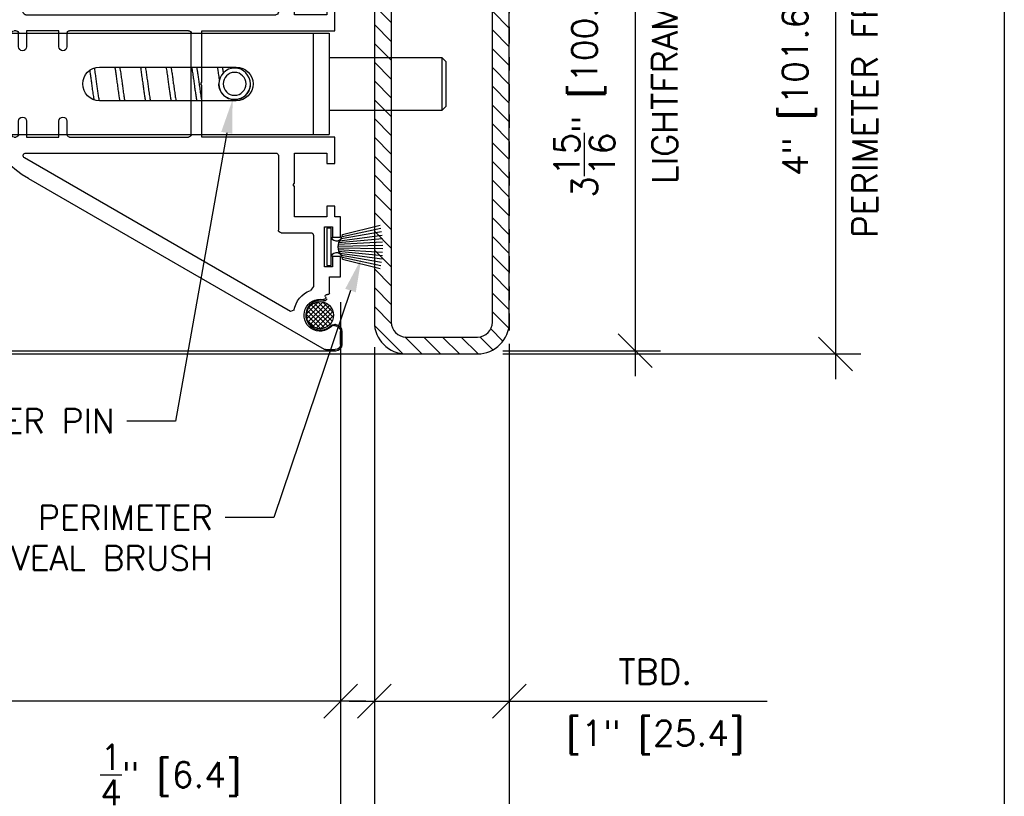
# Model space of a CAD drawing. Header units: inches. Extents: x 0 to 70.2, y -46 to 53.5.
# Tile 20 of 33: x 62.9 to 70.2, y 4.6 to 10.4. Entities that reach past the tile are written whole.
import ezdxf
from ezdxf import colors
from ezdxf.entities.mleader import LeaderData, LeaderLine
from ezdxf.math import Vec2, Vec3

# ---------------------------------------------------------------- set-up
doc = ezdxf.new("R2010")
doc.units = ezdxf.units.IN
doc.header["$MEASUREMENT"] = 0
doc.linetypes.add('CENTER', pattern=[2, 1.25, -0.25, 0.25, -0.25])
for name, color, linetype in [('1-ARCH', 1, 'Continuous'), ('1-DIM', 4, 'Continuous'), ('1-MOUNT', 155, 'Continuous'), ('1-PANEL EDGE', 2, 'Continuous'), ('1-REF', 4, 'Continuous'), ('1-TEXT', 2, 'Continuous')]:
    doc.layers.add(name, color=color, linetype=linetype)
doc.layers.add('1-VIEWPORT', color=3, linetype='Continuous', plot=False)
doc.styles.add('TEXT', font='romans.shx')
doc.dimstyles.new('DIM 6-12', dxfattribs={"dimscale": 2, "dimtxt": 0.09375, "dimasz": 0.125, "dimexe": 0.09375, "dimexo": 0.09375, "dimgap": 0.0625, "dimtad": 1, "dimdec": 5, "dimzin": 3, "dimdsep": 46, "dimlunit": 5, "dimtxsty": 'TEXT', "dimblk": 'OBLIQUE', "dimcen": 0.09375, "dimdle": 0.09375, "dimclrd": 256, "dimclre": 4, "dimclrt": 2, "dimadec": 0, "dimazin": 0, "dimtfac": 1, "dimtdec": 5, "dimtmove": 0, "dimatfit": 3, "dimfxl": 0, "dimtolj": 1, "dimtzin": 0, "dimlwd": -1, "dimlwe": -1, "dimarcsym": 0})
pattern_1 = [(45, (3041.30126, -1573.533156), (-0.01767766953, 0.01767766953), []), (135, (3041.30126, -1573.533156), (-0.01767766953, -0.01767766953), [])]

# ---------------------------------------------------------------- blocks, each defined once
blk = doc.blocks.new('Rahmenprofil')
at = {"layer": '1-MOUNT'}
for p, q in [((-0.1, 60), (1.77, 60)), ((2.02, 59.93), (57.66, 27.81)), ((-1.1, 56.57), (-1.1, 59)), ((-0.08, 55.5), (-0.45, 55.63)), ((0.52, 55.56), (0.07, 55.48)), ((7.68, 52.6), (8.32, 52.83)), ((8.32, 52.83), (58.37, 23.93)), ((1.94, 50.53), (2.13, 50.56)), ((1, 46.29), (1, 49.35)), ((4, 48.14), (4.58, 48.85)), ((4, 38.5), (4, 48.14)), ((-1.1, 42.45), (-1.1, 46.29)), ((-1.1, 46.29), (1, 46.29)), ((1.9, 44.4), (0.4, 44.4)), ((0.4, 44.4), (0.4, 42.45)), ((1.9, 36.9), (1.9, 44.4)), ((0.4, 42.45), (-1.1, 42.45)), ((-1.1, 35), (-1.1, 38.85)), ((-1.1, 38.85), (0.4, 38.85)), ((0.4, 38.85), (0.4, 36.9)), ((10.1, 38), (4.5, 38)), ((10.6, 23.5), (10.6, 37.5)), ((0.4, 36.9), (1.9, 36.9)), ((0, 35), (-1.1, 35)), ((0, 33), (0, 35)), ((7.6, 35), (1.5, 35)), ((1.5, 35), (1.5, 33)), ((7.6, 29.3), (7.6, 35)), ((1.5, 33), (0, 33)), ((7.8, 29), (7.6, 29.3)), ((7.6, 28.7), (7.8, 29)), ((7.6, 23), (7.6, 28.7)), ((0, 20), (0, 25)), ((0, 25), (1.5, 25)), ((1.5, 25), (1.5, 23)), ((1.5, 23), (7.6, 23)), ((58.12, 23), (11.1, 23)), ((25, 20), (0, 20)), ((25, 10.3), (25, 20)), ((27, 0.5), (27, 19.5)), ((27.5, 20), (49.9, 20)), ((50.4, 19.5), (50.4, 17)), ((51.9, 17), (51.9, 20)), ((51.9, 20), (58, 20)), ((58, 20), (58, 17)), ((59.5, 17), (59.5, 19.5)), ((60, 20), (60.33, 20)), ((25.2, 10), (25, 10.3)), ((25, 9.7), (25.2, 10)), ((25, 0), (25, 9.7)), ((50.4, 3), (50.4, 0.5)), ((51.9, 0), (51.9, 3)), ((58, 3), (58, 0)), ((59.5, 0.5), (59.5, 3)), ((0, -5), (0, 0)), ((0, 0), (25, 0)), ((49.9, 0), (27.5, 0)), ((58, 0), (51.9, 0)), ((60.33, 0), (60, 0)), ((7.6, -3), (1.5, -3)), ((1.5, -3), (1.5, -5)), ((7.6, -8.7), (7.6, -3)), ((10.6, -3.5), (10.6, -17.5)), ((58.12, -3), (11.1, -3)), ((1.5, -5), (0, -5)), ((8.32, -32.83), (58.37, -3.93)), ((57.66, -7.81), (2.02, -39.93)), ((7.8, -9), (7.6, -8.7)), ((7.6, -9.3), (7.8, -9)), ((7.6, -15), (7.6, -9.3)), ((0, -15), (0, -13)), ((0, -13), (1.5, -13)), ((1.5, -13), (1.5, -15)), ((-1.1, -18.85), (-1.1, -15)), ((-1.1, -15), (0, -15)), ((1.5, -15), (7.6, -15)), ((1.9, -16.9), (0.4, -16.9)), ((0.4, -16.9), (0.4, -18.85)), ((1.9, -24.4), (1.9, -16.9)), ((4, -18.5), (4, -28.14)), ((10.1, -18), (4.5, -18)), ((0.4, -18.85), (-1.1, -18.85)), ((-1.1, -26.29), (-1.1, -22.45)), ((-1.1, -22.45), (0.4, -22.45)), ((0.4, -22.45), (0.4, -24.4)), ((0.4, -24.4), (1.9, -24.4)), ((1, -26.29), (-1.1, -26.29)), ((1, -29.35), (1, -26.29)), ((4, -28.14), (4.58, -28.85)), ((2.13, -30.56), (1.94, -30.53)), ((7.68, -32.6), (8.32, -32.83)), ((-1.1, -39), (-1.1, -36.57)), ((-0.45, -35.63), (-0.08, -35.5)), ((0.07, -35.48), (0.52, -35.56)), ((1.77, -40), (-0.1, -40))]:
    blk.add_line(p, q, dxfattribs=at)
for centre, radius, start, end in [((-0.1, 59), 1, 90, 180), ((1.77, 59.5), 0.5, 60, 90), ((-0.1, 56.57), 1, 180, 249.6578), ((0.49, 55.76), 0.2, 279.6578, 315.3169), ((2.76, 53.51), 3, 259.2937, 135.3169), ((0.02, 55.78), 0.3, 249.6578, 279.6578), ((2.76, 53.51), 5, 291.3304, 349.5634), ((1.48, 49.92), 0.3, 252.1882, 31.625), ((1.99, 50.23), 0.3, 99.6578, 211.625), ((2.17, 50.36), 0.2, 79.2937, 99.6578), ((1.3, 49.35), 0.3, 72.1882, 180), ((4.5, 38.5), 0.5, 180, 270), ((10.1, 37.5), 0.5, 0, 90), ((47.37, 10), 20.56, 300, 60), ((11.1, 23.5), 0.5, 180, 270), ((58.12, 23.5), 0.5, 270, 60), ((27.5, 19.5), 0.5, 90, 180), ((49.9, 19.5), 0.5, 0, 90), ((60, 19.5), 0.5, 90, 180), ((60.33, 19.5), 0.5, 36.2539, 90), ((47.37, 10), 16.56, 323.7461, 36.2539), ((51.15, 17), 0.75, 180, 0), ((58.75, 17), 0.75, 180, 0), ((51.15, 3), 0.75, 0, 180), ((58.75, 3), 0.75, 0, 180), ((27.5, 0.5), 0.5, 180, 270), ((49.9, 0.5), 0.5, 270, 0), ((60, 0.5), 0.5, 180, 270), ((60.33, 0.5), 0.5, 270, 323.7461), ((11.1, -3.5), 0.5, 90, 180), ((58.12, -3.5), 0.5, 300, 90), ((4.5, -18.5), 0.5, 90, 180), ((10.1, -17.5), 0.5, 270, 0), ((1.3, -29.35), 0.3, 180, 287.8118), ((1.48, -29.92), 0.3, 328.375, 107.8118), ((2.76, -33.51), 5, 10.4366, 68.6696), ((2.76, -33.51), 3, 224.6831, 100.7063), ((1.99, -30.23), 0.3, 148.375, 260.3422), ((2.17, -30.36), 0.2, 260.3422, 280.7063), ((-0.1, -36.57), 1, 110.3422, 180), ((0.02, -35.78), 0.3, 80.3422, 110.3422), ((0.49, -35.76), 0.2, 44.6831, 80.3422), ((-0.1, -39), 1, 180, 270), ((1.77, -39.5), 0.5, 270, 300)]:
    blk.add_arc(centre, radius, start, end, dxfattribs=at)
blk = doc.blocks.new('Bürstendichtung')
at = {"layer": '1-MOUNT'}
for p, q in [((7387.29, -19153.63), (7394.9, -19152.32)), ((7387.49, -19153.23), (7394.78, -19151.69)), ((7387.53, -19152.85), (7394.63, -19151.07)), ((7386.72, -19154.7), (7395.11, -19154.23)), ((7386.82, -19154.37), (7395.07, -19153.59)), ((7386.99, -19154.02), (7394.99, -19152.95)), ((7386.68, -19155.02), (7395.14, -19154.87)), ((7386.68, -19155.34), (7395.14, -19155.51)), ((7386.73, -19155.66), (7395.11, -19156.15)), ((7386.73, -19155.66), (7395.11, -19156.15)), ((7386.83, -19155.99), (7395.06, -19156.79)), ((7387.01, -19156.34), (7394.99, -19157.42)), ((7387.31, -19156.73), (7394.89, -19158.05)), ((7387.5, -19157.13), (7394.77, -19158.68)), ((7387.53, -19157.48), (7394.63, -19159.27))]:
    blk.add_line(p, q, dxfattribs=at)
blk.add_lwpolyline([(7384.63, -19158.67), (7385.43, -19158.67), (7385.43, -19151.67), (7384.63, -19151.67), (7384.63, -19158.67)], dxfattribs=at)
for centre, radius, start, end in [((7386.43, -19152.95), 1.1, 203.9163, 4.8512), ((7388.9, -19155.17), 2.22, 136.126, 223.874), ((7386.43, -19157.39), 1.1, 355.1488, 156.0837)]:
    blk.add_arc(centre, radius, start, end, dxfattribs=at)
blk = doc.blocks.new('LF_SpringBolt3')
at = {"layer": '1-MOUNT'}
for p, q in [((-23.94, 9.52), (-23.94, -9.52)), ((-20.97, 9.52), (-23.94, 9.52)), ((-20.97, 9.52), (-20.97, -9.52)), ((60.58, 9.52), (-20.97, 9.52)), ((60.58, 9.52), (63.21, 9.52)), ((60.58, 9.52), (60.58, -9.52)), ((63.21, -9.52), (63.21, 9.52)), ((63.21, 9.52), (66.18, 9.52)), ((66.18, -9.52), (66.18, 9.52)), ((66.18, 9.52), (66.74, 9.52)), ((66.74, 9.52), (88.42, 9.52)), ((66.74, 4.98), (66.74, 9.52)), ((88.42, -9.52), (88.42, 9.52)), ((49.1, 4.91), (49.1, 5.75)), ((49.1, 5.75), (50.74, 5.75)), ((49.1, 5.75), (50.95, 5.54)), ((50.74, 7.39), (51.57, 7.39)), ((50.74, 5.75), (50.74, 7.39)), ((50.74, 7.39), (50.95, 5.54)), ((50.95, 5.54), (50.74, 5.75)), ((51.57, 7.39), (51.37, 5.54)), ((51.57, 5.75), (51.37, 5.54)), ((53.21, 5.75), (51.37, 5.54)), ((51.57, 7.39), (51.57, 5.75)), ((51.57, 5.75), (53.21, 5.75)), ((53.21, 5.75), (53.21, 4.91)), ((-45.14, 4.98), (-45.95, 4.17)), ((-45.95, -4.17), (-45.95, 4.17)), ((-23.94, 4.98), (-45.14, 4.98)), ((-45.14, 4.98), (-45.14, -4.98)), ((49.1, 4.91), (50.95, 5.12)), ((50.74, 4.91), (49.1, 4.91)), ((50.74, 4.91), (50.95, 5.12)), ((50.74, 3.28), (50.95, 5.12)), ((50.74, 3.28), (50.74, 4.91)), ((50.95, 5.54), (51.37, 5.54)), ((50.95, 5.12), (50.95, 5.54)), ((51.37, 5.12), (50.95, 5.12)), ((51.37, 5.54), (51.37, 5.12)), ((53.21, 4.91), (51.37, 5.12)), ((51.37, 5.12), (51.57, 4.91)), ((51.57, 3.28), (51.37, 5.12)), ((51.57, 4.91), (51.57, 3.28)), ((53.21, 4.91), (51.57, 4.91)), ((74.4, 4.98), (66.18, 4.98)), ((75.21, 4.17), (74.4, 4.98)), ((74.4, -4.98), (74.4, 4.98)), ((75.21, 4.17), (75.21, -4.17)), ((19.27, 3.16), (-6.46, 3.16)), ((51.57, 3.28), (50.74, 3.28)), ((-9.11, 0.01), (-9.11, 0)), ((-3.18, 0), (-3.18, 0.01)), ((-6.46, -3.16), (19.27, -3.16)), ((50.74, -3.28), (51.57, -3.28)), ((50.74, -4.91), (50.74, -3.28)), ((50.74, -3.28), (50.95, -5.12)), ((51.57, -3.28), (51.37, -5.12)), ((51.57, -3.28), (51.57, -4.91)), ((-45.95, -4.17), (-45.14, -4.98)), ((-45.14, -4.98), (-23.94, -4.98)), ((49.1, -5.75), (49.1, -4.91)), ((49.1, -4.91), (50.74, -4.91)), ((49.1, -4.91), (50.95, -5.12)), ((49.1, -5.75), (50.95, -5.54)), ((50.95, -5.12), (50.74, -4.91)), ((50.74, -7.39), (50.95, -5.54)), ((50.74, -5.75), (50.95, -5.54)), ((50.95, -5.12), (51.37, -5.12)), ((50.95, -5.54), (50.95, -5.12)), ((51.37, -5.54), (50.95, -5.54)), ((51.57, -4.91), (51.37, -5.12)), ((53.21, -4.91), (51.37, -5.12)), ((51.37, -5.12), (51.37, -5.54)), ((51.57, -7.39), (51.37, -5.54)), ((51.37, -5.54), (51.57, -5.75)), ((53.21, -5.75), (51.37, -5.54)), ((51.57, -4.91), (53.21, -4.91)), ((53.21, -4.91), (53.21, -5.75)), ((66.18, -4.98), (74.4, -4.98)), ((66.74, -9.52), (66.74, -4.98)), ((74.4, -4.98), (75.21, -4.17)), ((50.74, -5.75), (49.1, -5.75)), ((50.74, -7.39), (50.74, -5.75)), ((51.57, -7.39), (50.74, -7.39)), ((51.57, -5.75), (51.57, -7.39)), ((53.21, -5.75), (51.57, -5.75)), ((-20.97, -9.52), (-23.94, -9.52)), ((60.58, -9.52), (-20.97, -9.52)), ((60.58, -9.52), (63.21, -9.52)), ((63.21, -9.52), (66.18, -9.52)), ((66.18, -9.52), (66.74, -9.52)), ((66.74, -9.52), (88.42, -9.52))]:
    blk.add_line(p, q, dxfattribs=at)
for centre, radius in [((51.16, 5.33), 3.12), ((51.16, 5.33), 3.02), ((-6.15, 0.01), 2.97), ((-6.15, 0.01), 2.15), ((51.16, -5.33), 3.12), ((51.16, -5.33), 3.02)]:
    blk.add_circle(centre, radius, dxfattribs=at)
for centre, radius, start, end in [((-6.46, 0), 3.16, 90, 270), ((19.27, 0), 3.16, 270, 90), ((77.2, 0), 3.52, 270, 124.5162), ((77.2, 0), 2.13, 270, 159.6745), ((77.2, 0), 2.13, 200.3255, 270), ((77.2, 0), 3.52, 235.4838, 270)]:
    blk.add_arc(centre, radius, start, end, dxfattribs=at)
for points, knots in [([(-3.84, 3.16), (-3.88, 2.93), (-3.93, 2.57), (-3.99, 2.17), (-4.01, 2.03)], [0, 0, 0, 0, 0.6378752, 1, 1, 1, 1]), ([(-3.32, 0.81), (-3.29, 1.01), (-3.21, 1.58), (-3.09, 2.37), (-3.01, 2.91), (-2.97, 3.13)], [0, 0, 0, 0, 0.241534, 0.691453, 1, 1, 1, 1]), ([(0.98, 3.16), (0.95, 2.92), (0.87, 2.44), (0.75, 1.63), (0.63, 0.73), (0.49, -0.27), (0.34, -1.33), (0.19, -2.31), (0.1, -2.92), (0.05, -3.16), (0.05, -3.16)], [0, 0, 0, 0, 0.120837, 0.24625, 0.377183, 0.523505, 0.688433, 0.855096, 0.997092, 1, 1, 1, 1]), ([(0.93, -3.16), (0.97, -2.88), (1.07, -2.32), (1.2, -1.41), (1.33, -0.5), (1.45, 0.42), (1.59, 1.39), (1.73, 2.35), (1.82, 2.91), (1.86, 3.16)], [0, 0, 0, 0, 0.150741, 0.2964635, 0.4316106, 0.5604669, 0.7055656, 0.8682566, 1, 1, 1, 1]), ([(5.81, 3.16), (5.78, 2.97), (5.71, 2.52), (5.59, 1.73), (5.47, 0.83), (5.34, -0.11), (5.19, -1.13), (5.04, -2.15), (4.94, -2.84), (4.88, -3.13), (4.88, -3.16)], [0, 0, 0, 0, 0.097133, 0.2369338, 0.3666821, 0.5007488, 0.6530897, 0.8220158, 0.9828218, 1, 1, 1, 1]), ([(5.75, -3.16), (5.77, -3.08), (5.82, -2.76), (5.92, -2.13), (6.04, -1.3), (6.17, -0.41), (6.3, 0.55), (6.44, 1.58), (6.58, 2.49), (6.66, 2.99), (6.69, 3.16)], [0, 0, 0, 0, 0.046997, 0.181494, 0.312591, 0.44025, 0.578891, 0.735808, 0.906679, 1, 1, 1, 1]), ([(10.64, 3.16), (10.62, 3.06), (10.56, 2.66), (10.44, 1.87), (10.3, 0.87), (10.16, -0.14), (10.01, -1.2), (9.86, -2.25), (9.75, -2.87), (9.7, -3.16)], [0, 0, 0, 0, 0.0532998, 0.2154366, 0.365836, 0.5051875, 0.6614234, 0.8394436, 1, 1, 1, 1]), ([(10.58, -3.16), (10.59, -3.08), (10.65, -2.77), (10.74, -2.15), (10.87, -1.29), (11.01, -0.32), (11.15, 0.75), (11.31, 1.83), (11.43, 2.65), (11.49, 3.05), (11.51, 3.16)], [0, 0, 0, 0, 0.0480838, 0.1736446, 0.3081735, 0.4535158, 0.6104099, 0.7815459, 0.9413027, 1, 1, 1, 1]), ([(15.47, 3.16), (15.45, 3.06), (15.37, 2.62), (15.25, 1.77), (15.1, 0.72), (14.97, -0.29), (14.82, -1.3), (14.68, -2.29), (14.58, -2.88), (14.53, -3.16)], [0, 0, 0, 0, 0.056397, 0.233949, 0.390134, 0.529663, 0.680422, 0.843136, 1, 1, 1, 1]), ([(15.4, -3.16), (15.44, -2.97), (15.52, -2.48), (15.65, -1.57), (15.81, -0.49), (15.95, 0.58), (16.09, 1.56), (16.22, 2.42), (16.3, 2.92), (16.34, 3.16)], [0, 0, 0, 0, 0.106215, 0.264768, 0.437063, 0.595219, 0.741555, 0.877063, 1, 1, 1, 1]), ([(20.26, 2.97), (20.24, 2.86), (20.17, 2.43), (20.05, 1.61), (19.91, 0.6), (19.79, -0.34), (19.66, -1.24), (19.52, -2.12), (19.42, -2.79), (19.37, -3.09), (19.36, -3.15)], [0, 0, 0, 0, 0.057718, 0.232397, 0.388826, 0.526345, 0.661832, 0.807932, 0.963476, 1, 1, 1, 1]), ([(20.26, -2.98), (20.29, -2.78), (20.38, -2.26), (20.52, -1.33), (20.67, -0.28), (20.8, 0.69), (20.92, 1.57), (21.01, 2.2), (21.06, 2.52), (21.07, 2.59)], [0, 0, 0, 0, 0.122851, 0.320395, 0.502939, 0.664, 0.811265, 0.962056, 1, 1, 1, 1]), ([(-9.11, 0), (-9.11, -0.07), (-9.11, -0.22), (-9.08, -0.45), (-9.04, -0.67), (-8.96, -0.96), (-8.82, -1.31), (-8.59, -1.7), (-8.3, -2.05), (-8.01, -2.32), (-7.74, -2.51), (-7.51, -2.64), (-7.27, -2.75), (-6.97, -2.85), (-6.61, -2.94), (-6.2, -2.97), (-5.78, -2.95), (-5.38, -2.87), (-4.99, -2.74), (-4.61, -2.55), (-4.25, -2.3), (-3.97, -2.02), (-3.76, -1.77), (-3.62, -1.55), (-3.49, -1.32), (-3.38, -1.07), (-3.3, -0.83), (-3.24, -0.58), (-3.2, -0.33), (-3.18, -0.13), (-3.19, -0.02), (-3.19, 0)], [0, 0, 0, 0, 0.023421, 0.047024, 0.071189, 0.09554, 0.14249, 0.190629, 0.241214, 0.292972, 0.321092, 0.349414, 0.378424, 0.407702, 0.450714, 0.494929, 0.537966, 0.582295, 0.625059, 0.668737, 0.718873, 0.770138, 0.798363, 0.826795, 0.855925, 0.885321, 0.911617, 0.938141, 0.965431, 0.993005, 1, 1, 1, 1])]:
    blk.add_open_spline(points, degree=3, knots=knots, dxfattribs=at)
blk = doc.blocks.new('_Oblique')
at = {"color": 0, "linetype": 'ByBlock', "lineweight": -2}
blk.add_line((-0.5, -0.5), (0.5, 0.5), dxfattribs=at)
blk = doc.blocks.new('*D68')
at = {"layer": '1-DIM', "transparency": 16777216}
blk.add_line((67.5079, 12.0818), (67.5079, 7.7541), dxfattribs=at)
at = {"layer": '1-DIM', "color": 4, "transparency": 16777216}
for p, q in [((66.5269, 11.8943), (67.6954, 11.8943)), ((66.5269, 7.9416), (67.6954, 7.9416))]:
    blk.add_line(p, q, dxfattribs=at)
at = {"layer": 'Defpoints', "color": 0, "transparency": 16777216}
for p in [(66.3394, 11.8943), (66.3394, 7.9416), (67.5079, 7.9416)]:
    blk.add_point(p, dxfattribs=at)
at = {"layer": '1-DIM', "transparency": 16777216, "xscale": 0.25, "yscale": 0.25, "zscale": 0.25}
for p, rotation in [((67.5079, 11.8943), 90), ((67.5079, 7.9416), 270)]:
    blk.add_blockref('_Oblique', p, dxfattribs=dict(at, rotation=rotation))
at = {"layer": '1-DIM', "color": 2, "transparency": 16777216, "char_height": 0.1875, "attachment_point": 5, "rotation": 90, "style": 'TEXT', "bg_fill": 3, "box_fill_scale": 1.25, "bg_fill_color": 256, "bg_fill_true_color": 13158600, "bg_fill_transparency": 0}
for s, insert in [('\\A1;3{\\H1.000000x;\\S15/16;}" [100.4]', (67.1329, 9.918)), ('\\A1;LIGHTFRAME', (67.7267, 9.918))]:
    blk.add_mtext(s, dxfattribs=dict(at, insert=insert))
blk = doc.blocks.new('*D69')
at = {"layer": '1-DIM', "transparency": 16777216}
blk.add_line((68.9921, 12.1055), (68.9921, 7.7305), dxfattribs=at)
at = {"layer": '1-DIM', "color": 4, "transparency": 16777216}
for p, q in [((66.5269, 11.918), (69.1796, 11.918)), ((66.5269, 7.918), (69.1796, 7.918))]:
    blk.add_line(p, q, dxfattribs=at)
at = {"layer": 'Defpoints', "color": 0, "transparency": 16777216}
for p in [(66.3394, 11.918), (66.3394, 7.918), (68.9921, 7.918)]:
    blk.add_point(p, dxfattribs=at)
at = {"layer": '1-DIM', "transparency": 16777216, "xscale": 0.25, "yscale": 0.25, "zscale": 0.25}
for p, rotation in [((68.9921, 11.918), 90), ((68.9921, 7.918), 270)]:
    blk.add_blockref('_Oblique', p, dxfattribs=dict(at, rotation=rotation))
at = {"layer": '1-DIM', "color": 2, "transparency": 16777216, "char_height": 0.1875, "attachment_point": 5, "rotation": 90, "style": 'TEXT', "bg_fill": 3, "box_fill_scale": 1.25, "bg_fill_color": 256, "bg_fill_true_color": 13158600, "bg_fill_transparency": 0}
for s, insert in [('\\A1;PERIMETER FRAME', (69.2108, 9.918)), ('\\A1;4" [101.6]', (68.7242, 9.918))]:
    blk.add_mtext(s, dxfattribs=dict(at, insert=insert))
blk = doc.blocks.new('*D70')
at = {"layer": '1-DIM', "color": 4, "transparency": 16777216}
for p, q in [((65.5756, 7.9667), (65.5756, 5.1579)), ((66.5756, 7.9667), (66.5756, 5.1579))]:
    blk.add_line(p, q, dxfattribs=at)
at = {"layer": '1-DIM', "transparency": 16777216}
for p, q in [((65.3881, 5.3454), (66.5756, 5.3454)), ((66.5756, 5.3454), (68.4863, 5.3454))]:
    blk.add_line(p, q, dxfattribs=at)
at = {"layer": 'Defpoints', "color": 0, "transparency": 16777216}
for p in [(65.5756, 8.1542), (66.5756, 8.1542), (66.5756, 5.3454)]:
    blk.add_point(p, dxfattribs=at)
at = {"layer": '1-DIM', "transparency": 16777216, "xscale": 0.25, "yscale": 0.25, "zscale": 0.25, "rotation": 180}
blk.add_blockref('_Oblique', (65.5756, 5.3454), dxfattribs=at)
at = {"layer": '1-DIM', "transparency": 16777216, "xscale": 0.25, "yscale": 0.25, "zscale": 0.25}
blk.add_blockref('_Oblique', (66.5756, 5.3454), dxfattribs=at)
at = {"layer": '1-DIM', "color": 2, "transparency": 16777216, "char_height": 0.1875, "attachment_point": 5, "style": 'TEXT', "bg_fill": 3, "box_fill_scale": 1.25, "bg_fill_color": 256, "bg_fill_true_color": 13158600, "bg_fill_transparency": 0}
for s, insert in [('\\A1;TBD.', (67.6559, 5.5642)), ('\\A1;[1" [25.4]', (67.6559, 5.0776))]:
    blk.add_mtext(s, dxfattribs=dict(at, insert=insert))
blk = doc.blocks.new('*D71')
at = {"layer": '1-DIM', "color": 4, "transparency": 16777216}
for p, q in [((65.3256, 8.3015), (65.3256, 4.2382)), ((65.5756, 7.9667), (65.5756, 4.2382))]:
    blk.add_line(p, q, dxfattribs=at)
at = {"layer": '1-DIM', "transparency": 16777216}
for p, q in [((65.3256, 4.4257), (63.3792, 4.4257)), ((65.5756, 4.4257), (65.3256, 4.4257)), ((65.5756, 4.4257), (65.8256, 4.4257))]:
    blk.add_line(p, q, dxfattribs=at)
at = {"layer": 'Defpoints', "color": 0, "transparency": 16777216}
for p in [(65.3256, 8.489), (65.5756, 8.1542), (65.3256, 4.4257)]:
    blk.add_point(p, dxfattribs=at)
at = {"layer": '1-DIM', "transparency": 16777216, "xscale": 0.25, "yscale": 0.25, "zscale": 0.25}
blk.add_blockref('_Oblique', (65.3256, 4.4257), dxfattribs=at)
at = {"layer": '1-DIM', "transparency": 16777216, "xscale": 0.25, "yscale": 0.25, "zscale": 0.25, "rotation": 180}
blk.add_blockref('_Oblique', (65.5756, 4.4257), dxfattribs=at)
at = {"layer": '1-DIM', "color": 2, "transparency": 16777216, "insert": (64.0667, 4.8007), "char_height": 0.1875, "attachment_point": 5, "style": 'TEXT', "bg_fill": 3, "box_fill_scale": 1.25, "bg_fill_color": 256, "bg_fill_true_color": 13158600, "bg_fill_transparency": 0}
blk.add_mtext('\\A1;{\\H1.000000x;\\S1/4;}" [6.4]', dxfattribs=at)
blk = doc.blocks.new('*D72')
at = {"layer": '1-DIM', "color": 4, "transparency": 16777216}
blk.add_line((65.3256, 8.3015), (65.3256, 5.1579), dxfattribs=at)
at = {"layer": '1-DIM', "transparency": 16777216}
blk.add_line((65.5131, 5.3454), (54.9421, 5.3454), dxfattribs=at)
blk.add_solid([(54.9421, 5.3871), (54.9421, 5.3037), (54.6921, 5.3454)], dxfattribs=at)
at = {"layer": 'Defpoints', "color": 0, "transparency": 16777216}
for p in [(65.3256, 8.489), (54.6921, 5.3454), (54.6921, 5.3454)]:
    blk.add_point(p, dxfattribs=at)
at = {"layer": '1-DIM', "transparency": 16777216, "xscale": 0.25, "yscale": 0.25, "zscale": 0.25}
blk.add_blockref('_Oblique', (65.3256, 5.3454), dxfattribs=at)
at = {"layer": '1-DIM', "color": 2, "transparency": 16777216, "insert": (60.1338, 5.5642), "char_height": 0.1875, "attachment_point": 5, "style": 'TEXT', "bg_fill": 3, "box_fill_scale": 1.25, "bg_fill_color": 256, "bg_fill_true_color": 13158600, "bg_fill_transparency": 0}
blk.add_mtext('\\A1;LIGHTFRAME HEIGHT', dxfattribs=at)
blk = doc.blocks.new('*D73')
at = {"layer": '1-DIM', "color": 4, "transparency": 16777216}
blk.add_line((65.5756, 7.9667), (65.5756, 3.8292), dxfattribs=at)
at = {"layer": '1-DIM', "transparency": 16777216}
blk.add_line((65.7631, 4.0167), (54.9421, 4.0167), dxfattribs=at)
blk.add_solid([(54.9421, 4.0584), (54.9421, 3.975), (54.6921, 4.0167)], dxfattribs=at)
at = {"layer": 'Defpoints', "color": 0, "transparency": 16777216}
for p in [(65.5756, 8.1542), (54.6921, 4.0167), (54.6921, 4.0167)]:
    blk.add_point(p, dxfattribs=at)
at = {"layer": '1-DIM', "transparency": 16777216, "xscale": 0.25, "yscale": 0.25, "zscale": 0.25}
blk.add_blockref('_Oblique', (65.5756, 4.0167), dxfattribs=at)
at = {"layer": '1-DIM', "color": 2, "transparency": 16777216, "insert": (60.2588, 4.2354), "char_height": 0.1875, "attachment_point": 5, "style": 'TEXT', "bg_fill": 3, "box_fill_scale": 1.25, "bg_fill_color": 256, "bg_fill_true_color": 13158600, "bg_fill_transparency": 0}
blk.add_mtext('\\A1;PERIMETER FRAME OPENING', dxfattribs=at)
blk = doc.blocks.new('*D74')
at = {"layer": '1-DIM', "color": 4, "transparency": 16777216}
blk.add_line((66.5756, 7.9667), (66.5756, 2.7279), dxfattribs=at)
at = {"layer": '1-DIM', "transparency": 16777216}
blk.add_line((66.7631, 2.9154), (54.9421, 2.9154), dxfattribs=at)
blk.add_solid([(54.9421, 2.957), (54.9421, 2.8737), (54.6921, 2.9154)], dxfattribs=at)
at = {"layer": 'Defpoints', "color": 0, "transparency": 16777216}
for p in [(66.5756, 8.1542), (54.6921, 2.9154), (54.6921, 2.9154)]:
    blk.add_point(p, dxfattribs=at)
at = {"layer": '1-DIM', "transparency": 16777216, "xscale": 0.25, "yscale": 0.25, "zscale": 0.25}
blk.add_blockref('_Oblique', (66.5756, 2.9154), dxfattribs=at)
at = {"layer": '1-DIM', "color": 2, "transparency": 16777216, "insert": (60.7588, 3.1832), "char_height": 0.1875, "attachment_point": 5, "style": 'TEXT', "bg_fill": 3, "box_fill_scale": 1.25, "bg_fill_color": 256, "bg_fill_true_color": 13158600, "bg_fill_transparency": 0}
blk.add_mtext('\\A1;OVERALL WIDTH (INCL. FRAME)', dxfattribs=at)

msp = doc.modelspace()

# ---------------------------------------------------------------- hatches: boundary and pattern name
at = {"layer": '1-ARCH'}
h = msp.add_hatch(dxfattribs=at)
h.set_pattern_fill('ANSI31', color=8, scale=0.787402, angle=90)
h.set_pattern_definition([(135, (5867.739665, -16488.88455), (-0.06959712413, -0.06959712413), [])])
h.paths.add_polyline_path([(66.575591, 11.681746), (66.575591, 9.917966), (66.450591, 9.917966), (66.450591, 11.681746, 0.41421356), (66.339371, 11.792966), (65.811812, 11.792966, 0.41421356), (65.700591, 11.681746), (65.700591, 10.065604), (65.575591, 10.065604), (65.575591, 11.681746, -0.41421356), (65.811812, 11.917966), (66.339371, 11.917966, -0.41421356)])
h.paths.add_polyline_path([(66.575591, 9.917966), (66.575591, 9.532143), (66.450591, 9.532143), (66.450591, 9.748679), (66.450591, 9.917966)])
h.paths.add_polyline_path([(66.575591, 9.532143), (66.575591, 8.701056), (66.575591, 8.154187, -0.41421356), (66.339371, 7.917966), (65.811812, 7.917966, -0.41421356), (65.575591, 8.154187), (65.575591, 9.770329), (65.700591, 9.770329), (65.700591, 8.154187, 0.41421356), (65.811812, 8.042966), (66.339371, 8.042966, 0.41421356), (66.450591, 8.154187), (66.450591, 9.532143)])
h.paths.add_polyline_path([(65.700591, 10.065604), (65.700591, 9.917966), (65.575591, 9.917966), (65.575591, 10.065604)], flags=17)
h.paths.add_polyline_path([(65.700591, 9.917966), (65.700591, 9.770329), (65.575591, 9.770329), (65.575591, 9.917966)])
at = {"layer": '1-MOUNT'}
h = msp.add_hatch(dxfattribs=at)
h.set_pattern_fill('ANSI37', color=8, scale=0.007874, style=0, pattern_type=2)
h.set_pattern_definition(pattern_1)
h.paths.add_polyline_path([(65.073273, 8.205118), (65.073298, 8.207343), (65.073373, 8.209588), (65.073499, 8.211849), (65.073679, 8.214127), (65.073912, 8.216419), (65.074201, 8.218723), (65.074545, 8.221038), (65.074947, 8.223362), (65.075407, 8.225693), (65.075926, 8.228028), (65.076504, 8.230367), (65.077143, 8.232706), (65.077843, 8.235043), (65.078605, 8.237377), (65.079428, 8.239705), (65.080313, 8.242024), (65.08126, 8.244332), (65.082269, 8.246627), (65.083341, 8.248907), (65.084474, 8.251168), (65.085669, 8.253409), (65.086925, 8.255626), (65.088241, 8.257818), (65.089616, 8.259983), (65.091051, 8.262116), (65.092543, 8.264218), (65.094092, 8.266284), (65.095697, 8.268313), (65.097355, 8.270303), (65.099066, 8.272251), (65.100828, 8.274155), (65.102639, 8.276014), (65.104498, 8.277826), (65.106403, 8.279588), (65.108351, 8.281299), (65.110341, 8.282957), (65.11237, 8.284561), (65.114436, 8.28611), (65.116537, 8.287603), (65.118671, 8.289037), (65.120835, 8.290413), (65.123028, 8.291729), (65.125245, 8.292985), (65.127486, 8.29418), (65.129747, 8.295313), (65.132026, 8.296384), (65.134321, 8.297394), (65.13663, 8.298341), (65.138949, 8.299226), (65.141277, 8.300049), (65.14361, 8.30081), (65.145948, 8.30151), (65.148287, 8.302149), (65.150625, 8.302728), (65.152961, 8.303247), (65.155292, 8.303707), (65.157616, 8.304108), (65.159931, 8.304453), (65.162235, 8.304742), (65.164527, 8.304975), (65.166804, 8.305154), (65.169066, 8.305281), (65.17131, 8.305356), (65.173536, 8.30538), (65.175761, 8.305356), (65.178006, 8.305281), (65.180267, 8.305154), (65.182545, 8.304975), (65.184837, 8.304742), (65.187141, 8.304453), (65.189456, 8.304108), (65.19178, 8.303707), (65.194111, 8.303247), (65.196446, 8.302728), (65.198785, 8.302149), (65.201124, 8.30151), (65.203462, 8.30081), (65.205795, 8.300049), (65.208123, 8.299226), (65.210442, 8.298341), (65.21275, 8.297394), (65.215045, 8.296384), (65.217325, 8.295313), (65.219586, 8.29418), (65.221827, 8.292985), (65.224044, 8.291729), (65.226236, 8.290413), (65.228401, 8.289037), (65.230535, 8.287603), (65.232636, 8.28611), (65.234702, 8.284561), (65.236731, 8.282957), (65.238721, 8.281299), (65.240669, 8.279588), (65.242573, 8.277826), (65.244432, 8.276014), (65.246244, 8.274155), (65.248006, 8.272251), (65.249717, 8.270303), (65.251375, 8.268313), (65.25298, 8.266284), (65.254528, 8.264218), (65.256021, 8.262116), (65.257455, 8.259983), (65.258831, 8.257818), (65.260147, 8.255626), (65.261403, 8.253409), (65.262598, 8.251168), (65.263731, 8.248907), (65.264802, 8.246627), (65.265812, 8.244332), (65.266759, 8.242024), (65.267644, 8.239705), (65.268467, 8.237377), (65.269228, 8.235043), (65.269928, 8.232706), (65.270567, 8.230367), (65.271146, 8.228028), (65.271665, 8.225693), (65.272125, 8.223362), (65.272527, 8.221038), (65.272871, 8.218723), (65.27316, 8.216419), (65.273393, 8.214127), (65.273572, 8.211849), (65.273699, 8.209588), (65.273774, 8.207343), (65.273799, 8.205118), (65.273774, 8.202892), (65.273699, 8.200648), (65.273572, 8.198386), (65.273393, 8.196109), (65.27316, 8.193817), (65.272871, 8.191513), (65.272527, 8.189198), (65.272125, 8.186874), (65.271665, 8.184543), (65.271146, 8.182207), (65.270567, 8.179869), (65.269928, 8.17753), (65.269228, 8.175192), (65.268467, 8.172858), (65.267644, 8.170531), (65.266759, 8.168212), (65.265812, 8.165903), (65.264802, 8.163608), (65.263731, 8.161329), (65.262598, 8.159068), (65.261403, 8.156827), (65.260147, 8.154609), (65.258831, 8.152417), (65.257455, 8.150253), (65.256021, 8.148119), (65.254528, 8.146018), (65.25298, 8.143952), (65.251375, 8.141922), (65.249717, 8.139933), (65.248006, 8.137985), (65.246244, 8.13608), (65.244432, 8.134221), (65.242573, 8.13241), (65.240669, 8.130648), (65.238721, 8.128937), (65.236731, 8.127279), (65.234702, 8.125674), (65.232636, 8.124125), (65.230535, 8.122633), (65.228401, 8.121198), (65.226236, 8.119823), (65.224044, 8.118507), (65.221827, 8.117251), (65.219586, 8.116056), (65.217325, 8.114923), (65.215045, 8.113851), (65.21275, 8.112842), (65.210442, 8.111895), (65.208123, 8.11101), (65.205795, 8.110187), (65.203462, 8.109425), (65.201124, 8.108725), (65.198785, 8.108086), (65.196446, 8.107508), (65.194111, 8.106989), (65.19178, 8.106529), (65.189456, 8.106127), (65.187141, 8.105782), (65.184837, 8.105494), (65.182545, 8.105261), (65.180267, 8.105081), (65.178006, 8.104955), (65.175761, 8.10488), (65.173536, 8.104855), (65.17131, 8.10488), (65.169066, 8.104955), (65.166804, 8.105081), (65.164527, 8.105261), (65.162235, 8.105494), (65.159931, 8.105782), (65.157616, 8.106127), (65.155292, 8.106529), (65.152961, 8.106989), (65.150625, 8.107508), (65.148287, 8.108086), (65.145948, 8.108725), (65.14361, 8.109425), (65.141277, 8.110187), (65.138949, 8.11101), (65.13663, 8.111895), (65.134321, 8.112842), (65.132026, 8.113851), (65.129747, 8.114923), (65.127486, 8.116056), (65.125245, 8.117251), (65.123028, 8.118507), (65.120835, 8.119823), (65.118671, 8.121198), (65.116537, 8.122633), (65.114436, 8.124125), (65.11237, 8.125674), (65.110341, 8.127279), (65.108351, 8.128937), (65.106403, 8.130648), (65.104498, 8.13241), (65.102639, 8.134221), (65.100828, 8.13608), (65.099066, 8.137985), (65.097355, 8.139933), (65.095697, 8.141922), (65.094092, 8.143952), (65.092543, 8.146018), (65.091051, 8.148119), (65.089616, 8.150253), (65.088241, 8.152417), (65.086925, 8.154609), (65.085669, 8.156827), (65.084474, 8.159068), (65.083341, 8.161329), (65.082269, 8.163608), (65.08126, 8.165903), (65.080313, 8.168212), (65.079428, 8.170531), (65.078605, 8.172858), (65.077843, 8.175192), (65.077143, 8.17753), (65.076504, 8.179869), (65.075926, 8.182207), (65.075407, 8.184543), (65.074947, 8.186874), (65.074545, 8.189198), (65.074201, 8.191513), (65.073912, 8.193817), (65.073679, 8.196109), (65.073499, 8.198386), (65.073373, 8.200648), (65.073298, 8.202892)], flags=0)
h = msp.add_hatch(dxfattribs=at)
h.set_pattern_fill('ANSI37', color=256, scale=0.007874, style=0, pattern_type=2)
h.set_pattern_definition(pattern_1)
h.paths.add_polyline_path([(65.073273, 8.205116), (65.073298, 8.207341), (65.073373, 8.209586), (65.073499, 8.211847), (65.073679, 8.214125), (65.073912, 8.216417), (65.074201, 8.218721), (65.074545, 8.221036), (65.074947, 8.22336), (65.075407, 8.225691), (65.075926, 8.228027), (65.076505, 8.230365), (65.077143, 8.232704), (65.077843, 8.235042), (65.078605, 8.237375), (65.079428, 8.239703), (65.080313, 8.242022), (65.08126, 8.24433), (65.082269, 8.246626), (65.083341, 8.248905), (65.084474, 8.251166), (65.085669, 8.253407), (65.086925, 8.255624), (65.088241, 8.257816), (65.089617, 8.259981), (65.091051, 8.262115), (65.092543, 8.264216), (65.094092, 8.266282), (65.095697, 8.268311), (65.097355, 8.270301), (65.099066, 8.272249), (65.100828, 8.274154), (65.10264, 8.276012), (65.104498, 8.277824), (65.106403, 8.279586), (65.108351, 8.281297), (65.110341, 8.282955), (65.11237, 8.28456), (65.114436, 8.286109), (65.116537, 8.287601), (65.118671, 8.289035), (65.120835, 8.290411), (65.123028, 8.291727), (65.125245, 8.292983), (65.127486, 8.294178), (65.129747, 8.295311), (65.132026, 8.296382), (65.134321, 8.297392), (65.13663, 8.298339), (65.138949, 8.299224), (65.141277, 8.300047), (65.14361, 8.300809), (65.145948, 8.301508), (65.148287, 8.302147), (65.150625, 8.302726), (65.152961, 8.303245), (65.155292, 8.303705), (65.157616, 8.304107), (65.159931, 8.304451), (65.162235, 8.30474), (65.164527, 8.304973), (65.166804, 8.305152), (65.169066, 8.305279), (65.17131, 8.305354), (65.173536, 8.305379), (65.175761, 8.305354), (65.178006, 8.305279), (65.180267, 8.305152), (65.182545, 8.304973), (65.184837, 8.30474), (65.187141, 8.304451), (65.189456, 8.304107), (65.19178, 8.303705), (65.194111, 8.303245), (65.196446, 8.302726), (65.198785, 8.302147), (65.201124, 8.301508), (65.203462, 8.300809), (65.205795, 8.300047), (65.208123, 8.299224), (65.210442, 8.298339), (65.21275, 8.297392), (65.215045, 8.296382), (65.217325, 8.295311), (65.219586, 8.294178), (65.221827, 8.292983), (65.224044, 8.291727), (65.226236, 8.290411), (65.228401, 8.289035), (65.230535, 8.287601), (65.232636, 8.286109), (65.234702, 8.28456), (65.236731, 8.282955), (65.238721, 8.281297), (65.240669, 8.279586), (65.242574, 8.277824), (65.244432, 8.276012), (65.246244, 8.274154), (65.248006, 8.272249), (65.249717, 8.270301), (65.251375, 8.268311), (65.25298, 8.266282), (65.254529, 8.264216), (65.256021, 8.262115), (65.257455, 8.259981), (65.258831, 8.257816), (65.260147, 8.255624), (65.261403, 8.253407), (65.262598, 8.251166), (65.263731, 8.248905), (65.264802, 8.246626), (65.265812, 8.24433), (65.266759, 8.242022), (65.267644, 8.239703), (65.268467, 8.237375), (65.269228, 8.235042), (65.269928, 8.232704), (65.270567, 8.230365), (65.271146, 8.228027), (65.271665, 8.225691), (65.272125, 8.22336), (65.272527, 8.221036), (65.272871, 8.218721), (65.27316, 8.216417), (65.273393, 8.214125), (65.273572, 8.211847), (65.273699, 8.209586), (65.273774, 8.207341), (65.273799, 8.205116), (65.273774, 8.202891), (65.273699, 8.200646), (65.273572, 8.198385), (65.273393, 8.196107), (65.27316, 8.193815), (65.272871, 8.191511), (65.272527, 8.189196), (65.272125, 8.186872), (65.271665, 8.184541), (65.271146, 8.182205), (65.270567, 8.179867), (65.269928, 8.177528), (65.269228, 8.17519), (65.268467, 8.172857), (65.267644, 8.170529), (65.266759, 8.16821), (65.265812, 8.165902), (65.264802, 8.163606), (65.263731, 8.161327), (65.262598, 8.159066), (65.261403, 8.156825), (65.260147, 8.154608), (65.258831, 8.152416), (65.257455, 8.150251), (65.256021, 8.148117), (65.254529, 8.146016), (65.25298, 8.14395), (65.251375, 8.141921), (65.249717, 8.139931), (65.248006, 8.137983), (65.246244, 8.136078), (65.244432, 8.13422), (65.242574, 8.132408), (65.240669, 8.130646), (65.238721, 8.128935), (65.236731, 8.127277), (65.234702, 8.125672), (65.232636, 8.124123), (65.230535, 8.122631), (65.228401, 8.121197), (65.226236, 8.119821), (65.224044, 8.118505), (65.221827, 8.117249), (65.219586, 8.116054), (65.217325, 8.114921), (65.215045, 8.11385), (65.21275, 8.11284), (65.210442, 8.111893), (65.208123, 8.111008), (65.205795, 8.110185), (65.203462, 8.109423), (65.201124, 8.108724), (65.198785, 8.108085), (65.196446, 8.107506), (65.194111, 8.106987), (65.19178, 8.106527), (65.189456, 8.106125), (65.187141, 8.105781), (65.184837, 8.105492), (65.182545, 8.105259), (65.180267, 8.10508), (65.178006, 8.104953), (65.175761, 8.104878), (65.173536, 8.104853), (65.17131, 8.104878), (65.169066, 8.104953), (65.166804, 8.10508), (65.164527, 8.105259), (65.162235, 8.105492), (65.159931, 8.105781), (65.157616, 8.106125), (65.155292, 8.106527), (65.152961, 8.106987), (65.150625, 8.107506), (65.148287, 8.108085), (65.145948, 8.108724), (65.14361, 8.109423), (65.141277, 8.110185), (65.138949, 8.111008), (65.13663, 8.111893), (65.134321, 8.11284), (65.132026, 8.11385), (65.129747, 8.114921), (65.127486, 8.116054), (65.125245, 8.117249), (65.123028, 8.118505), (65.120835, 8.119821), (65.118671, 8.121197), (65.116537, 8.122631), (65.114436, 8.124123), (65.11237, 8.125672), (65.110341, 8.127277), (65.108351, 8.128935), (65.106403, 8.130646), (65.104498, 8.132408), (65.10264, 8.13422), (65.100828, 8.136078), (65.099066, 8.137983), (65.097355, 8.139931), (65.095697, 8.141921), (65.094092, 8.14395), (65.092543, 8.146016), (65.091051, 8.148117), (65.089617, 8.150251), (65.088241, 8.152416), (65.086925, 8.154608), (65.085669, 8.156825), (65.084474, 8.159066), (65.083341, 8.161327), (65.082269, 8.163606), (65.08126, 8.165902), (65.080313, 8.16821), (65.079428, 8.170529), (65.078605, 8.172857), (65.077843, 8.17519), (65.077143, 8.177528), (65.076505, 8.179867), (65.075926, 8.182205), (65.075407, 8.184541), (65.074947, 8.186872), (65.074545, 8.189196), (65.074201, 8.191511), (65.073912, 8.193815), (65.073679, 8.196107), (65.073499, 8.198385), (65.073373, 8.200646), (65.073298, 8.202891)], flags=0)

# ---------------------------------------------------------------- linework, layer by layer
at = {"layer": '1-ARCH'}
for points in [[(66.575591, 11.681746, 0.41421356), (66.339371, 11.917966), (65.811812, 11.917966, 0.41421356), (65.575591, 11.681746), (65.575591, 8.154187, 0.41421356), (65.811812, 7.917966), (66.339371, 7.917966, 0.41421356), (66.575591, 8.154187)], [(66.450591, 11.681746, 0.41421356), (66.339371, 11.792966), (65.811812, 11.792966, 0.41421356), (65.700591, 11.681746), (65.700591, 8.154187, 0.41421356), (65.811812, 8.042966), (66.339371, 8.042966, 0.41421356), (66.450591, 8.154187)]]:
    msp.add_lwpolyline(points, format="xyb", close=True, dxfattribs=at)
at = {"layer": '1-MOUNT'}
for centre in [(65.173536, 8.205118), (65.173536, 8.205116)]:
    msp.add_circle(centre, 0.100263, dxfattribs=at)
at = {"layer": '1-PANEL EDGE'}
for p, q in [((65.203573, 8.313382), (65.211056, 8.314656)), ((65.282086, 8.13505), (65.26446, 8.132051)), ((65.306635, 8.128761), (65.292232, 8.134101)), ((65.337456, 7.988829), (65.337456, 8.084464)), ((54.692084, 7.941585), (65.290212, 7.941585)), ((54.692084, 7.917966), (65.811812, 7.917966)), ((54.692084, 7.917965), (65.333519, 7.917965))]:
    msp.add_line(p, q, dxfattribs=at)
for centre, radius, start, end in [((65.207754, 8.334062), 0.019685, 279.6578078, 335.6414034), ((65.177527, 8.205116), 0.110236, 79.293673, 315.3168955), ((65.200931, 8.328907), 0.015748, 259.293673, 279.6578078), ((65.267102, 8.116526), 0.015748, 99.6578078, 135.3168955), ((65.285389, 8.115644), 0.019685, 69.6578078, 99.6578078), ((65.290212, 8.084464), 0.047244, 0, 69.6578078), ((65.290212, 7.988829), 0.047244, 270, 0)]:
    msp.add_arc(centre, radius, start, end, dxfattribs=at)
at = {"layer": '1-VIEWPORT'}
msp.add_lwpolyline([(11, 46), (70.242809, 46), (70.242809, 0), (11, 0)], close=True, dxfattribs=at)

# ---------------------------------------------------------------- block references
at = {"layer": '1-MOUNT', "yscale": 0.03937007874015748, "zscale": 0.03937007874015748}
for name, p, xscale in [('Rahmenprofil', (65.282284, 9.524266), -0.03937007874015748), ('LF_SpringBolt3', (64.298032, 9.917966), -0.03937007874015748), ('Bürstendichtung', (-225.508965, 762.85189), 0.03937007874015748)]:
    msp.add_blockref(name, p, dxfattribs=dict(at, xscale=xscale))

# ---------------------------------------------------------------- next in the draw order: dimensions: what is measured, and where the dimension line sits
at = {"layer": '1-DIM'}
dim = msp.add_linear_dim(base=(67.507935, 7.941584), p1=(66.339371, 11.894341), p2=(66.339371, 7.941584), angle=90, text='<>\\XLIGHTFRAME', dimstyle='DIM 6-12', override={"dimpost": '"'}, dxfattribs=at)
dim.commit()
dim.dimension.update_dxf_attribs({"geometry": '*D68', "text_midpoint": (67.507935, 9.917962)})

# ---------------------------------------------------------------- next in the draw order: dimensions: what is measured, and where the dimension line sits
dim = msp.add_linear_dim(base=(68.992056, 7.917966), p1=(66.339371, 11.917962), p2=(66.339371, 7.917966), angle=90, text='<>\\XPERIMETER FRAME', dimstyle='DIM 6-12', override={"dimpost": '"'}, dxfattribs=at)
dim.commit()
dim.dimension.update_dxf_attribs({"geometry": '*D69', "text_midpoint": (68.992056, 9.917964)})

# ---------------------------------------------------------------- next in the draw order: dimensions: what is measured, and where the dimension line sits
dim = msp.add_linear_dim(base=(66.575591, 5.345408), p1=(65.575591, 8.154187), p2=(66.575591, 8.154187), angle=0, text='TBD.\\X[<>', dimstyle='DIM 6-12', override={"dimpost": '"'}, dxfattribs=at)
dim.commit()
dim.dimension.update_dxf_attribs({"geometry": '*D70', "text_midpoint": (67.655948, 5.345408)})

# ---------------------------------------------------------------- next in the draw order: dimensions: what is measured, and where the dimension line sits
dim = msp.add_linear_dim(base=(65.325591, 4.425705), p1=(65.575591, 8.154187), p2=(65.325591, 8.489039), angle=180, dimstyle='DIM 6-12', override={"dimpost": '"'}, dxfattribs=at)
dim.commit()
dim.dimension.update_dxf_attribs({"geometry": '*D71', "text_midpoint": (64.066663, 4.425705), "dimtype": 160})

# ---------------------------------------------------------------- next in the draw order: dimensions: what is measured, and where the dimension line sits
dim = msp.add_linear_dim(base=(54.692084, 5.345408), p1=(65.325591, 8.489039), p2=(54.692084, 5.345408), angle=180, text='LIGHTFRAME HEIGHT', dimstyle='DIM 6-12', override={"dimpost": '"', "dimblk1": 'Oblique', "dimsah": 1}, dxfattribs=at)
dim.commit()
dim.dimension.update_dxf_attribs({"geometry": '*D72', "text_midpoint": (60.133838, 5.564158)})

# ---------------------------------------------------------------- next in the draw order: dimensions: what is measured, and where the dimension line sits
dim = msp.add_linear_dim(base=(54.692084, 4.0167), p1=(65.575591, 8.154187), p2=(54.692084, 4.0167), angle=0, text='PERIMETER FRAME OPENING', dimstyle='DIM 6-12', override={"dimpost": '"', "dimblk1": 'Oblique', "dimsah": 1}, dxfattribs=at)
dim.commit()
dim.dimension.update_dxf_attribs({"geometry": '*D73', "text_midpoint": (60.258838, 4.23545)})

# ---------------------------------------------------------------- next in the draw order: dimensions: what is measured, and where the dimension line sits
dim = msp.add_linear_dim(base=(54.692084, 2.915359), p1=(66.575591, 8.154187), p2=(54.692084, 2.915359), angle=180, text='OVERALL WIDTH (INCL. FRAME)', dimstyle='DIM 6-12', override={"dimpost": '"', "dimblk1": 'Oblique', "dimsah": 1}, dxfattribs=at)
dim.commit()
dim.dimension.update_dxf_attribs({"geometry": '*D74', "text_midpoint": (60.758838, 3.183216)})

# ---------------------------------------------------------------- next in the draw order: linework, layer by layer
at = {"layer": '1-REF', "linetype": 'CENTER', "ltscale": 0.1}
msp.add_line((66.575591, 14.591586), (66.575591, 1.855805), dxfattribs=at)

# ---------------------------------------------------------------- next in the draw order: leaders
at = {"layer": '1-TEXT'}
ml = msp.add_multileader_mtext('Standard', dxfattribs=at)
ml.set_content('PLUNGER PIN', color=256, style='TEXT')
ml.set_leader_properties(color=4, linetype='ByLayer', lineweight=-1)
ml.build(insert=Vec2(0, 0))
ml.multileader.update_dxf_attribs({"dogleg_length": 0.36, "arrow_head_size": 0.25})
ctx = ml.context
ctx.base_point, ctx.char_height, ctx.arrow_head_size, ctx.landing_gap_size, ctx.plane_origin = Vec3(61.788642, 7.420238), 0.18, 0.25, 0.09, Vec3(65.232453, 4.490781)
ctx.text_align_type = 2
notes = []
notes.append((ctx, [(0, (1, 1, 0), (64.102927, 7.420238), (-1, 0), 0.36, [(0, [(64.525584, 9.801787)], 0, [])])]))
ctx.mtext.insert, ctx.mtext.width, ctx.mtext.alignment, ctx.mtext.flow_direction = Vec3(63.652927, 7.510238), 2.18772637, 3, 5
ml = msp.add_multileader_mtext('Standard', dxfattribs=at)
ml.set_content('PERIMETER REVEAL BRUSH', color=256, style='TEXT')
ml.set_leader_properties(color=4, linetype='ByLayer', lineweight=-1)
ml.build(insert=Vec2(0, 0))
ml.multileader.update_dxf_attribs({"dogleg_length": 0.36, "arrow_head_size": 0.25})
ctx = ml.context
ctx.base_point, ctx.char_height, ctx.arrow_head_size, ctx.landing_gap_size, ctx.plane_origin = Vec3(62.310174, 6.705559), 0.18, 0.25, 0.09, Vec3(65.232453, 3.776102)
ctx.text_align_type = 2
notes.append((ctx, [(0, (1, 1, 0), (64.830174, 6.705559), (-1, 0), 0.36, [(0, [(65.479253, 8.623758)], 0, [])])]))
ctx.mtext.insert, ctx.mtext.width, ctx.mtext.alignment, ctx.mtext.flow_direction = Vec3(64.380174, 6.795559), 2.01024857, 3, 5
for ctx, leaders in notes:
    for number, flags, end, landing, length, lines in leaders:
        leader = LeaderData()
        leader.index, (leader.has_last_leader_line, leader.has_dogleg_vector, leader.attachment_direction) = number, flags
        leader.last_leader_point, leader.dogleg_vector, leader.dogleg_length = Vec3(end), Vec3(landing), length
        for number, points, colour, breaks in lines:
            line = LeaderLine()
            line.index, line.vertices, line.color, line.breaks = number, Vec3.list(points), colors.encode_raw_color(colour), breaks
            leader.lines.append(line)
        ctx.leaders.append(leader)

doc.saveas('drawing.dxf')
